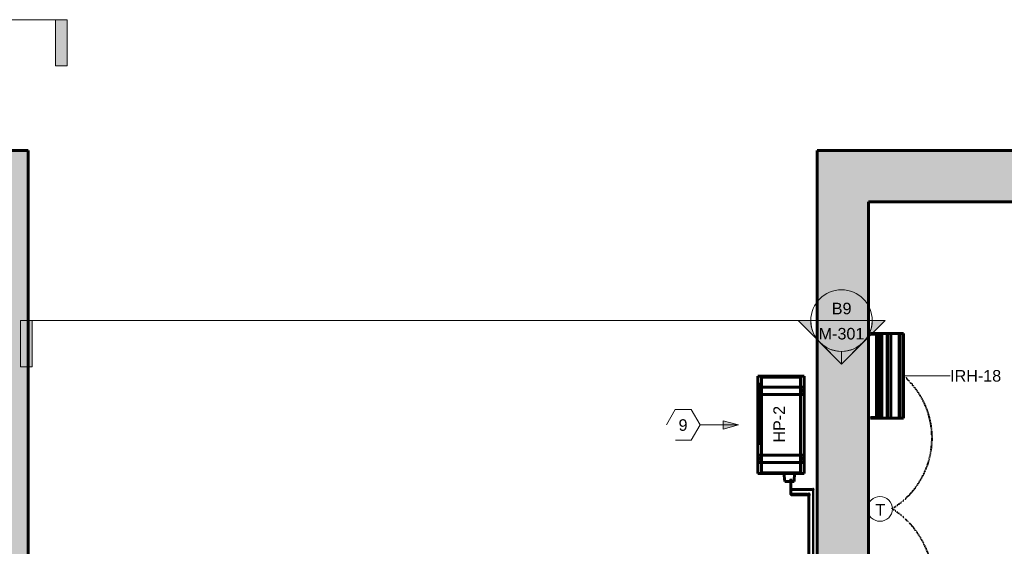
# Model space of a CAD drawing. Header units: inches. Extents: x -703 to 1762, y -443 to 551.
# Tile 12 of 15: x -166 to 218, y 334 to 539. Entities that reach past the tile are written whole.
import ezdxf

# ---------------------------------------------------------------- set-up
doc = ezdxf.new("R2010")
doc.units = ezdxf.units.IN
doc.header["$MEASUREMENT"] = 0
doc.linetypes.add('Center', pattern=[1.25, 0.25, -0.1875, 0.625, -0.1875])
doc.linetypes.add('Hidden 1_16_', pattern=[0.09375, 0.0625, -0.03125])
for name, color, linetype, lineweight in [('A-ANNO-NOTE', 131, 'Continuous', 9), ('A-DETL', 90, 'Continuous', 9), ('A-WALL-PATT', 111, 'Continuous', 60), ('G-ANNO-SYMB', 111, 'Continuous', 9), ('L-SITE-WALL', 31, 'Continuous', 18), ('M-EQPM', 50, 'Continuous', 60), ('M-EQPM-IDEN', 50, 'Continuous', 9), ('P-PIPE', 3, 'Continuous', 30), ('P-PIPE-CNTR', 3, 'Center', 40)]:
    doc.layers.add(name, color=color, linetype=linetype, lineweight=lineweight)
doc.styles.add('Arial', font='arial.ttf', dxfattribs={"height": 4.5})
pattern_1 = [(50, (0, 0), (13.77135, -1.20496), [1.44, -15.84]), (355, (0, 0), (-2.66442, 14.44218), [1.152, -12.672]), (100.451, (1.148, -0.1), (11.10708, 13.23737), [1.224, -13.462]), (46.184, (0, 3.84), (20.4913, -3.17785), [2.16, -23.76]), (96.636, (1.708, 3.575), (17.94587, 18.70315), [1.836, -20.193]), (351.184, (0, 3.84), (17.9454, 18.7026), [1.728, -19.008]), (21, (1.92, 2.88), (11.46052, -7.73037), [1.44, -15.84]), (326, (1.92, 2.88), (4.67135, 13.92315), [1.152, -12.672]), (71.451, (2.875, 2.236), (16.13207, 6.19284), [1.224, -13.462]), (37.5, (0, 0), (0.233123, 6.39175), [0.634, -11.885, 0.634, -12.23, -12.72]), (37.5, (0, 0), (0.233123, 6.39175), [-25.382, 0.634, -12.086]), (7.5, (0, 0), (5.05073, 7.57304), [0.634, -6.701, 0.634, -11.597, -4.848]), (7.5, (0, 0), (5.05073, 7.57304), [-19.565, 0.634, -4.214]), (327.5, (-4.282, 0), (10.24958, -0.43289), [0.634, -4.166, 0.634, -14.342, -19.872]), (327.5, (-4.282, 0), (10.24958, -0.43289), [-19.776, 0.634, -19.238]), (317.5, (-6.202, 0), (11.19739, 1.92214), [0.634, -5.606, 0.634, -9.312, -14.112]), (317.5, (-6.202, 0), (11.19739, 1.92214), [-16.186, 0.634, -13.478])]

# ---------------------------------------------------------------- blocks, each defined once
blk = doc.blocks.new('ANG M_I Facility_HOST_REVISED_07082024_rvt-1-01_All_Mech_WORK')
at = {"layer": 'A-WALL-PATT', "lineweight": 9}
h = blk.add_hatch(dxfattribs=at)
h.set_pattern_fill('FP_1', style=0, pattern_type=2)
h.set_pattern_definition(pattern_1)
h.paths.add_polyline_path([(-603.06, 468.34), (-603.06, 488.34), (-163.06, 488.34), (-163.06, 468.34), (-183.06, 468.34)])
h = blk.add_hatch(dxfattribs=at)
h.set_pattern_fill('FP_1', style=0, pattern_type=2)
h.set_pattern_definition(pattern_1)
h.paths.add_polyline_path([(164.94, -11.66), (144.94, -11.66), (144.94, 488.34), (164.94, 488.34), (164.94, 468.34)])
h = blk.add_hatch(dxfattribs=at)
h.set_pattern_fill('FP_1', style=0, pattern_type=2)
h.set_pattern_definition(pattern_1)
h.paths.add_polyline_path([(164.94, 468.34), (164.94, 488.34), (604.94, 488.34), (604.94, 468.34), (584.94, 468.34)])
h = blk.add_hatch(dxfattribs=at)
h.set_pattern_fill('FP_1', style=0, pattern_type=2)
h.set_pattern_definition(pattern_1)
h.paths.add_polyline_path([(-163.06, -11.66), (-183.06, -11.66), (-183.06, 468.34), (-163.06, 468.34)])
at = {"layer": 'L-SITE-WALL', "color": 250, "lineweight": 60}
for p, q in [((-163.06, 488.34), (-603.06, 488.34)), ((-163.06, 468.34), (-163.06, 488.34)), ((164.94, 488.34), (144.94, 488.34)), ((144.94, 488.34), (144.94, -11.66)), ((604.94, 488.34), (164.94, 488.34)), ((-163.06, -11.66), (-163.06, 468.34)), ((164.94, -11.66), (164.94, 468.34)), ((164.94, 468.34), (584.94, 468.34))]:
    blk.add_line(p, q, dxfattribs=at)
at = {"layer": 'L-SITE-WALL', "color": 10}
for p, q in [((-163.06, 488.34), (-163.06, 488.34)), ((144.94, 488.34), (144.94, 488.34)), ((164.94, 488.34), (164.94, 488.34)), ((-163.06, 468.34), (-163.06, 468.34)), ((164.94, 468.34), (164.94, 468.34))]:
    blk.add_line(p, q, dxfattribs=at)
blk = doc.blocks.new('SW-33 _Generic 2 Lamp_1 - SW-33 _Generic 2 Lamp_-2891198-01_All_Mech_WORK')
at = {"layer": 'M-EQPM'}
for p, q in [((-535.89, 16.95), (-535.89, 18.3)), ((-535.89, 15.15), (-535.89, 18.3)), ((-535.89, 16.95), (-535.89, 18.3)), ((-535.89, 18.3), (-535.89, 12)), ((-535.89, 18.3), (-502.89, 18.3)), ((-535.89, 16.52), (-535.89, 16.95)), ((-535.89, 16.52), (-535.89, 16.95)), ((-535.89, 16.95), (-502.89, 16.95)), ((-535.89, 13.26), (-535.89, 16.52)), ((-535.89, 13.26), (-535.89, 16.52)), ((-535.89, 16.52), (-502.89, 16.52)), ((-502.89, 12), (-502.89, 18.3)), ((-502.89, 18.3), (-502.89, 16.95)), ((-502.89, 16.95), (-502.89, 16.52)), ((-502.89, 16.52), (-502.89, 13.26)), ((-535.89, 15.15), (-535.89, 12)), ((-535.89, 11.82), (-535.89, 13.26)), ((-535.89, 11.82), (-535.89, 13.26)), ((-535.89, 13.26), (-502.89, 13.26)), ((-535.89, 9.45), (-535.89, 12)), ((-535.89, 12), (-535.89, 9.45)), ((-535.89, 12), (-502.89, 12)), ((-535.89, 11.82), (-535.89, 9.65)), ((-535.89, 9.65), (-535.89, 11.82)), ((-535.89, 11.82), (-502.89, 11.82)), ((-502.89, 13.26), (-502.89, 11.82)), ((-502.89, 9.45), (-502.89, 12)), ((-502.89, 11.82), (-502.89, 9.65)), ((-535.89, 10.15), (-535.89, 8.42)), ((-535.89, 9.65), (-535.89, 10.15)), ((-535.89, 10.15), (-535.89, 7.15)), ((-535.89, 8.42), (-535.89, 10.15)), ((-535.64, 10.15), (-535.89, 10.15)), ((-535.89, 9.82), (-535.89, 7.65)), ((-535.89, 9.82), (-535.89, 8.38)), ((-535.89, 9.82), (-535.89, 7.65)), ((-535.89, 8.38), (-535.89, 9.82)), ((-502.89, 9.82), (-535.89, 9.82)), ((-535.89, 7.65), (-535.89, 9.65)), ((-535.89, 9.65), (-502.89, 9.65)), ((-535.89, 9.02), (-535.89, 9.45)), ((-535.89, 9.45), (-535.89, 9.02)), ((-535.89, 9.45), (-502.89, 9.45)), ((-535.89, 8.38), (-535.89, 9.02)), ((-535.89, 9.02), (-535.89, 8.38)), ((-535.89, 9.02), (-502.89, 9.02)), ((-535.89, 8.42), (-535.89, 6.37)), ((-535.89, 6.37), (-535.89, 8.42)), ((-535.89, 8.42), (-535.64, 8.42)), ((-535.89, 8.38), (-502.89, 8.38)), ((-535.64, 10.15), (-535.64, 8.42)), ((-535.64, 7.15), (-535.64, 10.15)), ((-535.64, 8.42), (-535.64, 6.37)), ((-503.14, 10.15), (-503.14, 7.15)), ((-503.14, 8.42), (-503.14, 10.15)), ((-502.89, 10.15), (-503.14, 10.15)), ((-503.14, 6.37), (-503.14, 8.42)), ((-503.14, 8.42), (-502.89, 8.42)), ((-502.89, 10.15), (-502.89, 8.42)), ((-502.89, 7.15), (-502.89, 10.15)), ((-502.89, 9.82), (-502.89, 8.38)), ((-502.89, 7.65), (-502.89, 9.82)), ((-502.89, 9.65), (-502.89, 7.65)), ((-502.89, 9.02), (-502.89, 9.45)), ((-502.89, 8.38), (-502.89, 9.02)), ((-502.89, 8.42), (-502.89, 6.37)), ((-535.89, 7.65), (-535.89, 7.68)), ((-535.89, 7.65), (-535.89, 7.15)), ((-535.89, 7.65), (-502.89, 7.65)), ((-535.89, 7.15), (-535.89, 5.42)), ((-535.89, 7.15), (-535.89, 5.42)), ((-535.89, 7.15), (-535.64, 7.15)), ((-535.89, 6.37), (-535.89, 5.84)), ((-535.89, 5.31), (-535.89, 6.37)), ((-535.89, 6.37), (-535.64, 6.37)), ((-535.89, 5.31), (-535.89, 5.84)), ((-535.89, 5.42), (-535.89, 5.31)), ((-535.89, 5.42), (-535.89, 5.31)), ((-535.89, 5.42), (-535.64, 5.42)), ((-535.89, 5.31), (-535.64, 5.31)), ((-535.64, 5.42), (-535.64, 7.15)), ((-535.64, 6.37), (-535.64, 5.31)), ((-535.64, 5.31), (-535.64, 5.42)), ((-503.14, 7.15), (-503.14, 5.42)), ((-503.14, 7.15), (-502.89, 7.15)), ((-503.14, 5.31), (-503.14, 6.37)), ((-503.14, 6.37), (-502.89, 6.37)), ((-503.14, 5.42), (-503.14, 5.31)), ((-503.14, 5.42), (-502.89, 5.42)), ((-503.14, 5.31), (-502.89, 5.31)), ((-502.89, 5.42), (-502.89, 7.15)), ((-502.89, 6.37), (-502.89, 5.31)), ((-502.89, 5.31), (-502.89, 5.42))]:
    blk.add_line(p, q, dxfattribs=at)
blk = doc.blocks.new('Heat_Pump-Mini_Splits-Lennox-3PB_Series - 36000 Btu_h-3209565-01_All_Mech_WORK')
at = {"layer": 'M-EQPM'}
for p, q in [((19, 9), (-19, 9)), ((-19, 9), (-19, -9)), ((19, 9), (-19, 9)), ((-19, 9), (-19, -9)), ((-19, -9), (-19, 9)), ((-19, 9), (19, 9)), ((-19, 9), (-19, 9)), ((-11.81, 8.96), (-14.69, 8.96)), ((-14.69, 8.96), (-14.69, -8.96)), ((-11.81, -8.96), (-11.81, 8.96)), ((14.69, 8.96), (11.81, 8.96)), ((11.81, 8.96), (11.81, -8.96)), ((14.69, -8.96), (14.69, 8.96)), ((19, -9), (19, 9)), ((19, -9), (19, 9)), ((19, 9), (19, -9)), ((19, 9), (19, 9)), ((18.64, 7.6), (-18.64, 7.6)), ((-18.64, 7.6), (-18.64, -7.6)), ((18.64, -7.6), (18.64, 7.6)), ((22.03, 5.12), (18.64, 5.24)), ((18.64, 5.24), (18.64, 1.06)), ((22.03, 1.54), (22.03, 5.12)), ((18.64, 1.06), (22.03, 1.54)), ((-18.64, -7.6), (18.64, -7.6)), ((7.24, -7.6), (-15.91, -7.6)), ((-15.91, -7.6), (-15.91, -8.74)), ((7.24, -8.74), (7.24, -7.6)), ((-19, -9), (19, -9)), ((-19, -9), (19, -9)), ((19, -9), (-19, -9)), ((-19, -9), (-19, -9)), ((-15.91, -8.74), (7.24, -8.74)), ((-14.69, -8.96), (-11.81, -8.96)), ((11.81, -8.96), (14.69, -8.96)), ((19, -9), (19, -9))]:
    blk.add_line(p, q, dxfattribs=at)
for centre in [(-13.25, 7.93), (13.25, 7.93), (-13.25, -7.93), (13.25, -7.93)]:
    blk.add_circle(centre, 0.236, dxfattribs=at)
blk = doc.blocks.new('Elbow - Generic - Standard-V3-01_All_Mech_WORK')
at = {"layer": 'P-PIPE'}
for p, q in [((-0.62, -0.38), (-0.62, 0.37)), ((-0.62, 0.37), (-0.62, -0.38)), ((0.37, 0.62), (-0.38, 0.62)), ((-0.38, 0.62), (0.37, 0.62))]:
    blk.add_line(p, q, dxfattribs=at)
at = {"layer": 'P-PIPE', "flags": 128}
for points in [[(-0.38, 0.62), (-0.46, 0.43), (-0.62, 0.37)], [(-0.62, -0.38), (-0.21, -0.28), (0.14, -0.02), (0.34, 0.36), (0.37, 0.62)]]:
    blk.add_lwpolyline(points, dxfattribs=at)
blk = doc.blocks.new('Elbow - Generic - Standard-2913973-01_All_Mech_WORK')
at = {"layer": 'P-PIPE'}
blk.add_line((-246.48, 489.37), (-246.48, 489.37), dxfattribs=at)
blk.add_line((-246.48, 489.37), (-246.48, 489.37), dxfattribs=at)
at = {"layer": 'P-PIPE', "flags": 128}
for points in [[(-246.86, 490), (-246.86, 489.91), (-246.86, 489.66), (-246.86, 489.37)], [(-246.11, 489.37), (-246.11, 489.7), (-246.11, 489.93), (-246.11, 490)]]:
    blk.add_lwpolyline(points, dxfattribs=at)
at = {"layer": 'P-PIPE'}
for start, end in [(90, 270), (270, 90)]:
    blk.add_arc((-246.48, 490), 0.375, start, end, dxfattribs=at)
blk = doc.blocks.new('Elbow - Generic - Standard-V2-01_All_Mech_WORK')
at = {"layer": 'P-PIPE'}
blk.add_line((-246.48, 490.62), (-246.48, 490.62), dxfattribs=at)
blk.add_line((-246.48, 490.62), (-246.48, 490.62), dxfattribs=at)
at = {"layer": 'P-PIPE', "flags": 128}
for points in [[(-246.86, 490), (-246.86, 490.09), (-246.86, 490.34), (-246.86, 490.62)], [(-246.86, 490), (-246.77, 490.24), (-246.54, 490.37), (-246.48, 490.37)], [(-246.48, 489.62), (-246.72, 489.71), (-246.85, 489.94), (-246.86, 490)], [(-246.48, 490.37), (-246.24, 490.29), (-246.11, 490.06), (-246.11, 490)], [(-246.11, 490), (-246.2, 489.76), (-246.42, 489.63), (-246.48, 489.62)], [(-246.11, 490.62), (-246.11, 490.3), (-246.11, 490.07), (-246.11, 490)]]:
    blk.add_lwpolyline(points, dxfattribs=at)
at = {"layer": 'P-PIPE'}
for start, end in [(90, 270), (270, 90)]:
    blk.add_arc((-246.48, 490), 0.375, start, end, dxfattribs=at)
blk = doc.blocks.new('Elbow - Generic - Standard-2913924-01_All_Mech_WORK')
at = {"layer": 'P-PIPE'}
for p, q in [((-0.5, -0.25), (-0.5, 0.25)), ((-0.5, 0.25), (-0.5, -0.25)), ((0.25, 0.5), (-0.25, 0.5)), ((-0.25, 0.5), (0.25, 0.5))]:
    blk.add_line(p, q, dxfattribs=at)
at = {"layer": 'P-PIPE', "flags": 128}
for points in [[(-0.25, 0.5), (-0.34, 0.31), (-0.5, 0.25)], [(-0.5, -0.25), (-0.14, -0.16), (0.13, 0.09), (0.25, 0.45), (0.25, 0.5)]]:
    blk.add_lwpolyline(points, dxfattribs=at)
blk = doc.blocks.new('Elbow - Generic - Standard-V4-01_All_Mech_WORK')
at = {"layer": 'P-PIPE'}
blk.add_line((-235.3, 489.5), (-235.3, 489.5), dxfattribs=at)
blk.add_line((-235.3, 489.5), (-235.3, 489.5), dxfattribs=at)
at = {"layer": 'P-PIPE', "flags": 128}
for points in [[(-235.55, 490), (-235.55, 489.91), (-235.55, 489.67), (-235.55, 489.5)], [(-235.05, 489.5), (-235.05, 489.79), (-235.05, 489.97), (-235.05, 490)]]:
    blk.add_lwpolyline(points, dxfattribs=at)
at = {"layer": 'P-PIPE'}
for start, end in [(90, 270), (270, 90)]:
    blk.add_arc((-235.3, 490), 0.25, start, end, dxfattribs=at)
blk = doc.blocks.new('Thermostat Annotation - Thermostat Annotation-2204458-01_All_Mech_WORK')
at = {"layer": 'A-ANNO-NOTE'}
blk.add_circle((0, 0.09375), 0.10084, dxfattribs=at)
blk = doc.blocks.new('Section - 3_32_ x 3_8_-54337-01_All_Mech_WORK')
at = {"layer": 'G-ANNO-SYMB'}
blk.add_hatch(color=256, dxfattribs=at).paths.add_polyline_path([(0, 0.375), (0, 0), (-0.09375, 0), (-0.09375, 0.375)])
for p, q in [((0, 0.375), (-0.09375, 0.375)), ((-0.09375, 0.375), (-0.09375, 0)), ((0, 0), (0, 0.375)), ((-0.09375, 0), (0, 0))]:
    blk.add_line(p, q, dxfattribs=at)
blk = doc.blocks.new('Section - Section Head - Filled-22785-01_All_Mech_WORK')
at = {"layer": 'G-ANNO-SYMB'}
h = blk.add_hatch(color=256, dxfattribs=at)
edge = h.paths.add_edge_path()
edge.add_line((-0.4268, 0.1768), (-0.25, 0.3536))
edge.add_line((-0.25, 0.3536), (-0.25, 0.25))
edge.add_arc((-0.25, 0), 0.25, 90, 135)
h = blk.add_hatch(color=256, dxfattribs=at)
edge = h.paths.add_edge_path()
edge.add_arc((-0.25, 0), 0.25, 45, 90)
edge.add_line((-0.25, 0.25), (-0.25, 0.3536))
edge.add_line((-0.25, 0.3536), (-0.0732, 0.1768))
h = blk.add_hatch(color=256, dxfattribs=at)
edge = h.paths.add_edge_path()
edge.add_arc((-0.25, 0), 0.2503, 137.9216, 180)
edge.add_line((-0.5003, 0), (-0.6036, 0))
edge.add_line((-0.6036, 0), (-0.4358, 0.1678))
h = blk.add_hatch(color=256, dxfattribs=at)
edge = h.paths.add_edge_path()
edge.add_line((-0.0642, 0.1678), (0.1036, 0))
edge.add_line((0.1036, 0), (0.0003, 0))
edge.add_arc((-0.25, 0), 0.2503, 0, 42.0784)
for p, q in [((-0.25, 0.3536), (-0.6036, 0)), ((-0.25, 0.3536), (-0.4268, 0.1768)), ((-0.25, 0.3536), (0.1036, 0)), ((-0.25, 0.25), (-0.25, 0.3536)), ((-0.0732, 0.1768), (-0.25, 0.3536)), ((-0.25, 0.3536), (-0.25, 0.25)), ((-0.4358, 0.1678), (-0.6036, 0)), ((0.1036, 0), (-0.0642, 0.1678)), ((-0.6036, 0), (-0.5003, 0)), ((0.0003, 0), (0.1036, 0)), ((-0.5, 0), (-0.6036, 0)), ((0, 0), (0.1036, 0))]:
    blk.add_line(p, q, dxfattribs=at)
for radius, start, end in [(0.25, 360, 180), (0.25, 90, 135), (0.25, 45, 90), (0.2503, 137.9216, 180), (0.2503, 0, 42.0784), (0.25, 180, 360)]:
    blk.add_arc((-0.25, 0), radius, start, end, dxfattribs=at)
blk = doc.blocks.new('03_Generic Annotation_Hexagon - 03_Generic Annotation_Hexagon-3123008-01_All_Mech_WORK')
at = {"layer": 'A-ANNO-NOTE'}
for p, q in [((-0.0672, 0.1242), (-0.1386, 0.0005)), ((0.0627, 0.1242), (-0.0672, 0.1242)), ((0.1344, 0), (0.0627, 0.1242)), ((0.0627, -0.1242), (0.1344, 0)), ((-0.0666, -0.1242), (0.0627, -0.1242))]:
    blk.add_line(p, q, dxfattribs=at)

msp = doc.modelspace()

# ---------------------------------------------------------------- hatches: boundary and pattern name
at = {"layer": 'A-ANNO-NOTE'}
msp.add_hatch(color=256, dxfattribs=at).paths.add_polyline_path([(114.22, 381.3), (108.22, 382.91), (108.22, 379.69)])

# ---------------------------------------------------------------- linework, layer by layer
for p, q in [((114.22, 381.3), (99.21, 381.3)), ((114.22, 381.3), (108.22, 382.91)), ((108.22, 382.91), (108.22, 379.69)), ((108.22, 379.69), (114.22, 381.3))]:
    msp.add_line(p, q, dxfattribs=at)
at = {"layer": 'A-DETL', "linetype": 'Hidden 1_16_', "lineweight": 40}
for centre, radius, start, end in [((157.66, 376.17), 32.08, 300.864, 49.136), ((155.64, 319.32), 34.64, 311.6272, 57.7605)]:
    msp.add_arc(centre, radius, start, end, dxfattribs=at)
at = {"layer": 'G-ANNO-SYMB'}
for p, q in [((-630.55, 539.29), (-152.35, 539.29)), ((142.4, 421.98), (-161.51, 421.98)), ((142.4, 421.98), (166.4, 421.98))]:
    msp.add_line(p, q, dxfattribs=at)
at = {"layer": 'M-EQPM-IDEN'}
msp.add_line((179.25, 400.43), (196.8, 400.43), dxfattribs=at)
at = {"layer": 'P-PIPE'}
for p, q in [((134.2, 360.14), (134.2, 354.76)), ((134.2, 360.14), (134.95, 360.14)), ((134.32, 360.14), (134.32, 356.64)), ((134.82, 356.64), (134.82, 360.14)), ((134.95, 354.76), (134.95, 360.14)), ((134.2, 354.76), (134.95, 354.76)), ((134.32, 356.64), (134.82, 356.64)), ((142.84, 356.39), (135.07, 356.39)), ((135.07, 355.89), (135.07, 356.39)), ((135.07, 355.89), (142.84, 355.89)), ((141.03, 354.51), (135.2, 354.51)), ((135.2, 353.76), (135.2, 354.51)), ((135.2, 353.76), (141.03, 353.76)), ((141.03, 353.76), (141.03, 354.51)), ((142.84, 355.89), (142.84, 356.39)), ((143.09, 355.64), (143.09, 175.09)), ((143.59, 355.64), (143.09, 355.64)), ((143.59, 175.09), (143.59, 355.64)), ((141.28, 353.51), (141.28, 177.25)), ((141.28, 353.51), (142.03, 353.51)), ((142.03, 177.25), (142.03, 353.51))]:
    msp.add_line(p, q, dxfattribs=at)
at = {"layer": 'P-PIPE', "lineweight": 40}
for centre, radius, start, end in [((141.66, 354.14), 0.375, 0, 180), ((141.66, 354.14), 0.375, 180, 0), ((141.66, 353.95), 0.188, 90, 270), ((141.66, 354.32), 0.188, 270, 90), ((143.34, 356.14), 0.25, 0, 180), ((143.34, 356.14), 0.25, 180, 0), ((143.34, 356.01), 0.125, 90, 270), ((143.34, 356.26), 0.125, 270, 90)]:
    msp.add_arc(centre, radius, start, end, dxfattribs=at)
at = {"layer": 'P-PIPE-CNTR', "linetype": 'Continuous'}
for p, q in [((134.57, 360.14), (134.57, 354.76)), ((134.57, 360.14), (134.57, 354.76)), ((134.57, 360.14), (134.57, 356.64)), ((135.07, 356.14), (142.84, 356.14)), ((135.07, 356.14), (142.84, 356.14)), ((135.2, 354.14), (141.03, 354.14)), ((135.2, 354.14), (141.03, 354.14)), ((141.03, 354.14), (141.66, 354.14)), ((141.03, 354.14), (142.28, 354.14)), ((141.66, 353.51), (141.66, 354.76)), ((141.66, 354.14), (141.66, 353.51)), ((142.84, 356.14), (143.34, 356.14)), ((142.96, 356.14), (143.71, 356.14)), ((143.34, 355.76), (143.34, 356.51)), ((143.34, 355.64), (143.34, 356.14)), ((143.34, 175.09), (143.34, 355.64)), ((143.34, 175.09), (143.34, 355.64)), ((141.66, 353.51), (141.66, 177.25)), ((141.66, 353.51), (141.66, 177.25))]:
    msp.add_line(p, q, dxfattribs=at)
for centre, radius in [((135.07, 356.64), 0.5), ((135.2, 354.76), 0.625)]:
    msp.add_arc(centre, radius, 180, 270, dxfattribs=at)

# ---------------------------------------------------------------- block references
at = {"lineweight": 5}
msp.add_blockref('ANG M_I Facility_HOST_REVISED_07082024_rvt-1-01_All_Mech_WORK', (0, 0), dxfattribs=at)
at = {"layer": 'A-ANNO-NOTE', "xscale": 48, "yscale": 48, "zscale": 48}
for name, p in [('03_Generic Annotation_Hexagon - 03_Generic Annotation_Hexagon-3123008-01_All_Mech_WORK', (92.76, 381.3)), ('Thermostat Annotation - Thermostat Annotation-2204458-01_All_Mech_WORK', (169.4, 344.05))]:
    msp.add_blockref(name, p, dxfattribs=at)
at = {"layer": 'G-ANNO-SYMB', "xscale": 47.99999999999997, "yscale": 47.99999999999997, "zscale": 47.99999999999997, "rotation": 180}
for name, p in [('Section - 3_32_ x 3_8_-54337-01_All_Mech_WORK', (-152.35, 539.29)), ('Section - Section Head - Filled-22785-01_All_Mech_WORK', (142.4, 421.98))]:
    msp.add_blockref(name, p, dxfattribs=at)
at = {"layer": 'G-ANNO-SYMB', "extrusion": (0, 0, -1), "xscale": 47.99999999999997, "yscale": 47.99999999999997, "zscale": 47.99999999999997, "rotation": 180}
msp.add_blockref('Section - 3_32_ x 3_8_-54337-01_All_Mech_WORK', (161.51, 421.98), dxfattribs=at)
at = {"layer": 'M-EQPM'}
for name, p, rotation in [('SW-33 _Generic 2 Lamp_1 - SW-33 _Generic 2 Lamp_-2891198-01_All_Mech_WORK', (160.35, -118.96), 270.0000000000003), ('Heat_Pump-Mini_Splits-Lennox-3PB_Series - 36000 Btu_h-3209565-01_All_Mech_WORK', (130.79, 381.3), 269.9999999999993)]:
    msp.add_blockref(name, p, dxfattribs=dict(at, rotation=rotation))
at = {"layer": 'P-PIPE', "rotation": 270}
for name, p in [('Elbow - Generic - Standard-V3-01_All_Mech_WORK', (134.57, 354.14)), ('Elbow - Generic - Standard-2913924-01_All_Mech_WORK', (134.57, 356.14))]:
    msp.add_blockref(name, p, dxfattribs=at)
at = {"layer": 'P-PIPE', "extrusion": (0, 0, -1)}
for name, p, rotation in [('Elbow - Generic - Standard-2913973-01_All_Mech_WORK', (348.34, 600.62), 90), ('Elbow - Generic - Standard-V2-01_All_Mech_WORK', (-388.14, 844.14), 180), ('Elbow - Generic - Standard-V4-01_All_Mech_WORK', (346.66, 591.44), 90)]:
    msp.add_blockref(name, p, dxfattribs=dict(at, rotation=rotation))
at = {"layer": 'P-PIPE'}
msp.add_blockref('Elbow - Generic - Standard-V4-01_All_Mech_WORK', (378.64, -133.86), dxfattribs=at)

# ---------------------------------------------------------------- texts
at = {"layer": 'A-ANNO-NOTE', "char_height": 4.5, "attachment_point": 1, "style": 'Arial'}
for s, insert, width in [('9', (90.8, 383.49), 4.242), ('T', (167.63, 350.46), 4.6965)]:
    msp.add_mtext(s, dxfattribs=dict(at, insert=insert, width=width))
at = {"layer": 'G-ANNO-SYMB', "char_height": 4.5, "attachment_point": 1, "style": 'Arial'}
for s, insert, width in [('B9', (150.61, 428.93), 9.393), ('M-301', (145.49, 419.11), 21.816)]:
    msp.add_mtext(s, dxfattribs=dict(at, insert=insert, width=width))
at = {"layer": 'M-EQPM-IDEN', "insert": (196.8, 402.68), "char_height": 4.5, "width": 24.24, "attachment_point": 1, "style": 'Arial'}
msp.add_mtext('IRH-18', dxfattribs=at)
at = {"layer": 'M-EQPM-IDEN', "insert": (127.81, 374.39), "char_height": 4.5, "width": 17.574, "attachment_point": 1, "rotation": 90, "style": 'Arial'}
msp.add_mtext('HP-2', dxfattribs=at)

doc.saveas('drawing.dxf')
